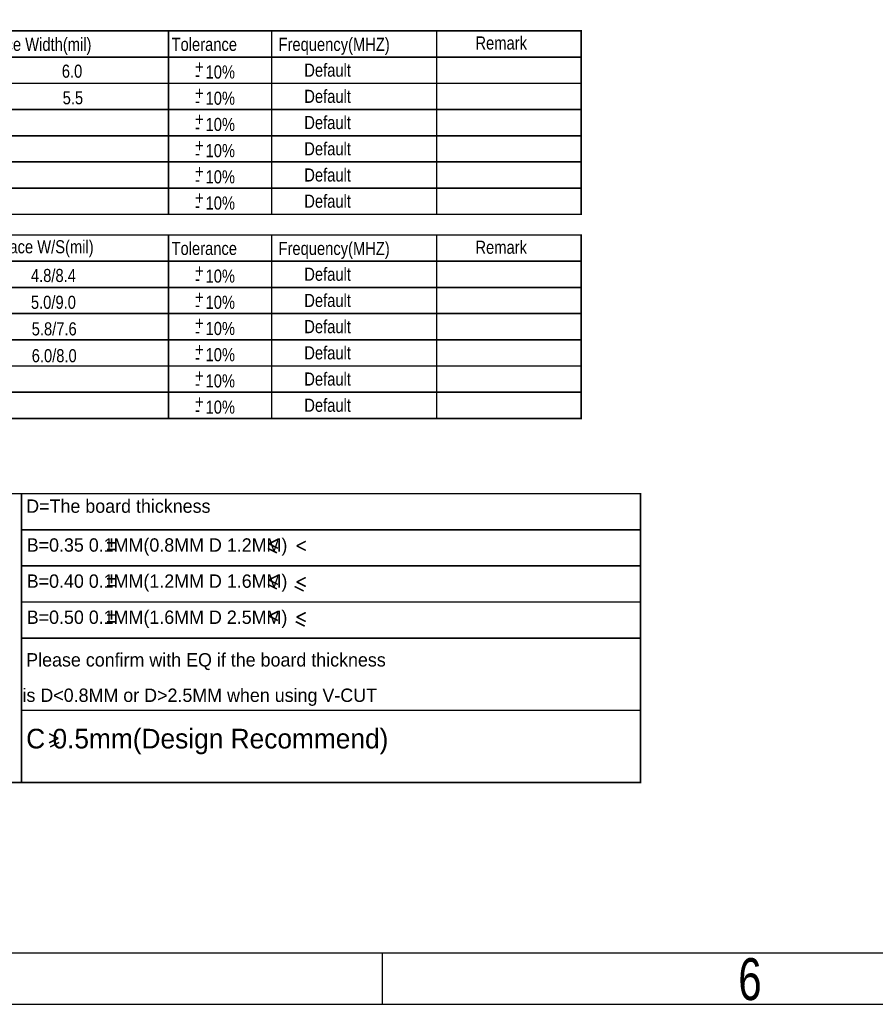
# Model space of a CAD drawing. Extents: x -53 to 531, y -106 to 304.
# Tile 40 of 65: x 276 to 359, y -106 to -11. Entities that reach past the tile are written whole.
import ezdxf

# ---------------------------------------------------------------- set-up
doc = ezdxf.new("R2010")
doc.units = 0
doc.layers.add('BOARD_GEOMETRY_DIMENSION', color=2, linetype='CONTINUOUS')
doc.layers.add('BOARD_GEOMETRY_SILKSCREEN_TOP', color=1, linetype='CONTINUOUS')

msp = doc.modelspace()

# ---------------------------------------------------------------- linework, layer by layer
at = {"layer": 'BOARD_GEOMETRY_DIMENSION'}
for points in [[(-52.793138, -106.154474), (531.20671, -106.154474), (531.20671, 303.845722), (-52.793138, 303.845722), (-52.793138, -106.154474)], [(-47.793148, -101.154484), (526.20672, -101.154484)], [(310.956706, -106.154474), (310.956706, -101.154484)]]:
    msp.add_lwpolyline(points, dxfattribs=at)
for points, const_width in [([(240.216436, -11.805412), (330.21651, -11.805412), (330.21651, -21.965412), (240.216436, -21.965412), (240.216436, -11.805412)], 0.151892), ([(290.216336, -11.805412), (290.216336, -21.919692)], 0.151892), ([(300.216316, -11.805412), (300.216316, -21.919692)], 0.151892), ([(316.216284, -11.805412), (316.216284, -21.919692)], 0.151892), ([(253.806452, -14.345412), (330.21651, -14.345412)], 0.151892), ([(240.216436, -16.885412), (330.21651, -16.885412)], 0.151892), ([(240.216436, -19.425412), (330.21651, -19.425412)], 0.151892), ([(330.21651, -21.965412), (330.21651, -24.505412), (240.216436, -24.505412), (240.216436, -21.965412)], 0.151892), ([(290.216336, -21.965412), (290.216336, -24.505412)], 0.151892), ([(300.216316, -21.919692), (300.216316, -24.505412)], 0.151892), ([(316.216284, -21.919692), (316.216284, -24.505412)], 0.151892), ([(330.21651, -24.505412), (330.21651, -27.045412), (240.216436, -27.045412), (240.216436, -24.505412)], 0.151892), ([(290.216336, -24.505412), (290.216336, -27.045412)], 0.151892), ([(300.216316, -24.459692), (300.216316, -27.045412)], 0.151892), ([(316.216284, -24.459692), (316.216284, -27.045412)], 0.151892), ([(330.21651, -27.045412), (330.21651, -29.585412), (240.216436, -29.585412), (240.216436, -27.045412)], 0.151892), ([(290.216336, -27.045412), (290.216336, -29.585412)], 0.151892), ([(300.216316, -26.999692), (300.216316, -29.585412)], 0.151892), ([(316.216284, -26.999692), (316.216284, -29.585412)], 0.151892), ([(240.216436, -31.585408), (330.21651, -31.585408), (330.21651, -41.745408), (240.216436, -41.745408), (240.216436, -31.585408)], 0.151892), ([(290.216336, -31.585408), (290.216336, -41.739566)], 0.151892), ([(300.216316, -31.585408), (300.216316, -41.739566)], 0.151892), ([(316.216284, -31.585408), (316.216284, -41.739566)], 0.151892), ([(253.806452, -34.125408), (330.21651, -34.125408)], 0.151892), ([(240.216436, -36.665408), (330.21651, -36.665408)], 0.151892), ([(240.216436, -39.205408), (330.21651, -39.205408)], 0.151892), ([(330.21651, -41.745408), (330.21651, -44.285408), (240.216436, -44.285408), (240.216436, -41.745408)], 0.151892), ([(290.216336, -41.739566), (290.216336, -44.285408)], 0.151892), ([(300.216316, -41.739566), (300.216316, -44.285408)], 0.151892), ([(316.216284, -41.739566), (316.216284, -44.285408)], 0.151892), ([(330.21651, -44.285408), (330.21651, -46.825408), (240.216436, -46.825408), (240.216436, -44.285408)], 0.151892), ([(290.216336, -44.279566), (290.216336, -46.825408)], 0.151892), ([(300.216316, -44.279566), (300.216316, -46.825408)], 0.151892), ([(316.216284, -44.279566), (316.216284, -46.825408)], 0.151892), ([(330.21651, -46.825408), (330.21651, -49.365408), (240.216436, -49.365408), (240.216436, -46.825408)], 0.151892), ([(290.216336, -46.819566), (290.216336, -49.365408)], 0.151892), ([(300.216316, -46.819566), (300.216316, -49.365408)], 0.151892), ([(316.216284, -46.819566), (316.216284, -49.365408)], 0.151892), ([(225.97491, -56.662828), (225.97491, -84.662772), (335.97469, -84.662772), (335.97469, -56.662828), (225.97491, -56.662828)], 0.1524), ([(275.97481, -56.662828), (275.97481, -84.662772)], 0.1524), ([(275.97481, -60.162694), (335.97469, -60.162694)], 0.1524), ([(284.69971, -60.976256), (284.69971, -61.856366)], 0.1524), ([(300.825408, -61.077094), (299.945298, -61.517022)], 0.1524), ([(284.259782, -61.416184), (285.139892, -61.416184)], 0.1524), ([(284.259782, -62.07633), (285.139892, -62.07633)], 0.1524), ([(300.725332, -62.396878), (299.845222, -61.956696)], 0.1524), ([(299.945298, -61.517022), (300.825408, -61.956696)], 0.1524), ([(303.525428, -61.276992), (302.645318, -61.71692)], 0.1524), ([(302.645318, -61.71692), (303.525428, -62.156848)], 0.1524), ([(275.97481, -63.662814), (335.97469, -63.662814)], 0.1524), ([(284.259782, -64.916304), (285.139892, -64.916304)], 0.1524), ([(284.69971, -64.476376), (284.69971, -65.356486)], 0.1524), ([(300.825408, -64.57696), (299.945298, -65.016888)], 0.1524), ([(303.525428, -64.777112), (302.645318, -65.216786)], 0.1524), ([(284.259782, -65.57645), (285.139892, -65.57645)], 0.1524), ([(300.725332, -65.896998), (299.845222, -65.456816)], 0.1524), ([(299.945298, -65.016888), (300.825408, -65.456816)], 0.1524), ([(303.325276, -66.096896), (302.44542, -65.656714)], 0.1524), ([(302.645318, -65.216786), (303.525428, -65.656714)], 0.1524), ([(275.97481, -67.16268), (335.97469, -67.16268)], 0.1524), ([(284.259782, -68.41617), (285.139892, -68.41617)], 0.1524), ([(284.69971, -67.976242), (284.69971, -68.856352)], 0.1524), ([(300.825408, -68.07708), (299.945298, -68.517008)], 0.1524), ([(299.945298, -68.517008), (300.825408, -68.956682)], 0.1524), ([(303.525428, -68.176902), (302.645318, -68.61683)], 0.1524), ([(302.645318, -68.61683), (303.525428, -69.056758)], 0.1524), ([(284.259782, -69.076316), (285.139892, -69.076316)], 0.1524), ([(303.425352, -69.49694), (302.545242, -69.056758)], 0.1524), ([(275.97481, -70.6628), (335.97469, -70.6628)], 0.1524), ([(275.97481, -77.662786), (335.97469, -77.662786)], 0.1524), ([(279.528524, -80.368648), (278.648414, -79.92872)], 0.1524), ([(278.648414, -80.808576), (279.528524, -80.368648)], 0.1524), ([(278.74849, -81.208626), (279.6286, -80.768698)], 0.1524)]:
    msp.add_lwpolyline(points, dxfattribs=dict(at, const_width=const_width))
at = {"layer": 'BOARD_GEOMETRY_SILKSCREEN_TOP'}
for points in [[(-52.793138, -106.154474), (531.20671, -106.154474), (531.20671, 303.845722), (-52.793138, 303.845722), (-52.793138, -106.154474)], [(-47.793148, -101.154484), (526.20672, -101.154484)], [(310.956706, -106.154474), (310.956706, -101.154484)]]:
    msp.add_lwpolyline(points, dxfattribs=at)

# ---------------------------------------------------------------- texts
at = {"layer": 'BOARD_GEOMETRY_DIMENSION'}
for s, height, width, p in [('Trace Width(mil)', 1.27, 0.84, (272.286222, -13.742924)), ('Tolerance', 1.27, 0.84, (290.514278, -13.742924)), ('Frequency(MHZ)', 1.27, 0.84, (300.883828, -13.742924)), ('Remark', 1.27, 0.84, (319.970912, -13.608812)), ('6.0', 1.27, 0.84, (279.87498, -16.342868)), ('+', 1.27, 0.84, (292.794436, -15.915386)), ('10%', 1.27, 0.84, (293.810436, -16.423386)), ('Default', 1.27, 0.84, (303.379378, -16.242792)), ('-', 1.27, 0.84, (292.794436, -16.677386)), ('5.5', 1.27, 0.84, (279.957784, -18.919698)), ('+', 1.27, 0.84, (292.794436, -18.455386)), ('10%', 1.27, 0.84, (293.810436, -18.963386)), ('Default', 1.27, 0.84, (303.379378, -18.782792)), ('-', 1.27, 0.84, (292.794436, -19.217386)), ('+', 1.27, 0.84, (292.794436, -20.995386)), ('Default', 1.27, 0.84, (303.379378, -21.322792)), ('10%', 1.27, 0.84, (293.810436, -21.503386)), ('-', 1.27, 0.84, (292.794436, -21.757386)), ('+', 1.27, 0.84, (292.794436, -23.535386)), ('10%', 1.27, 0.84, (293.810436, -24.043386)), ('Default', 1.27, 0.84, (303.379378, -23.862792)), ('-', 1.27, 0.84, (292.794436, -24.297386)), ('+', 1.27, 0.84, (292.794436, -26.075386)), ('10%', 1.27, 0.84, (293.810436, -26.583386)), ('Default', 1.27, 0.84, (303.379378, -26.402792)), ('-', 1.27, 0.84, (292.794436, -26.837386)), ('+', 1.27, 0.84, (292.794436, -28.615386)), ('Default', 1.27, 0.84, (303.379378, -28.942792)), ('10%', 1.27, 0.84, (293.810436, -29.123386)), ('-', 1.27, 0.84, (292.794436, -29.377386)), ('Trace W/S(mil)', 1.27, 0.84, (273.45132, -33.3629)), ('Tolerance', 1.27, 0.84, (290.514278, -33.52292)), ('Frequency(MHZ)', 1.27, 0.84, (300.883828, -33.52292)), ('Remark', 1.27, 0.84, (319.970912, -33.408874)), ('4.8/8.4', 1.27, 0.84, (276.879558, -36.14293)), ('+', 1.27, 0.84, (292.794436, -35.695382)), ('10%', 1.27, 0.84, (293.810436, -36.203382)), ('Default', 1.27, 0.84, (303.379378, -36.022788)), ('-', 1.27, 0.84, (292.794436, -36.457382)), ('+', 1.27, 0.84, (292.794436, -38.235382)), ('Default', 1.27, 0.84, (303.379378, -38.562788)), ('5.0/9.0', 1.27, 0.84, (276.879558, -38.742874)), ('10%', 1.27, 0.84, (293.810436, -38.743382)), ('-', 1.27, 0.84, (292.794436, -38.997382)), ('5.8/7.6', 1.27, 0.84, (276.95779, -41.319704)), ('+', 1.27, 0.84, (292.794436, -40.775382)), ('10%', 1.27, 0.84, (293.810436, -41.283382)), ('Default', 1.27, 0.84, (303.379378, -41.102788)), ('-', 1.27, 0.84, (292.794436, -41.537382)), ('6.0/8.0', 1.27, 0.84, (276.95779, -43.919648)), ('+', 1.27, 0.84, (292.794436, -43.315382)), ('10%', 1.27, 0.84, (293.810436, -43.823382)), ('Default', 1.27, 0.84, (303.379378, -43.642788)), ('-', 1.27, 0.84, (292.794436, -44.077382)), ('+', 1.27, 0.84, (292.794436, -45.855382)), ('Default', 1.27, 0.84, (303.379378, -46.182788)), ('10%', 1.27, 0.84, (293.810436, -46.363382)), ('-', 1.27, 0.84, (292.794436, -46.617382)), ('+', 1.27, 0.84, (292.794436, -48.395382)), ('10%', 1.27, 0.84, (293.810436, -48.903382)), ('Default', 1.27, 0.84, (303.379378, -48.722788)), ('-', 1.27, 0.84, (292.794436, -49.157382)), ('6', 4.064, 0.75, (345.452192, -105.744264))]:
    msp.add_text(s, height=height, dxfattribs=dict(at, width=width)).set_placement(p)
for s, height, p in [('D=The board thickness', 1.2954, (276.424898, -58.51271)), ('B=0.35 0.1MM(0.8MM D 1.2MM)', 1.2954, (276.472396, -62.281816)), ('B=0.40 0.1MM(1.2MM D 1.6MM)', 1.2954, (276.472396, -65.781936)), ('B=0.50 0.1MM(1.6MM D 2.5MM)', 1.2954, (276.472396, -69.281802)), ('Please confirm with EQ if the board thickness', 1.2954, (276.424898, -73.412858)), ('is D<0.8MM or D>2.5MM when using V-CUT', 1.2954, (276.064726, -76.844652)), ('C 0.5mm(Design Recommend)', 1.905, (276.422358, -81.355184))]:
    msp.add_text(s, height=height, dxfattribs=at).set_placement(p)
at = {"layer": 'BOARD_GEOMETRY_SILKSCREEN_TOP', "width": 0.75}
msp.add_text('6', height=4.064, dxfattribs=at).set_placement((345.452192, -105.744264))

doc.saveas('drawing.dxf')
